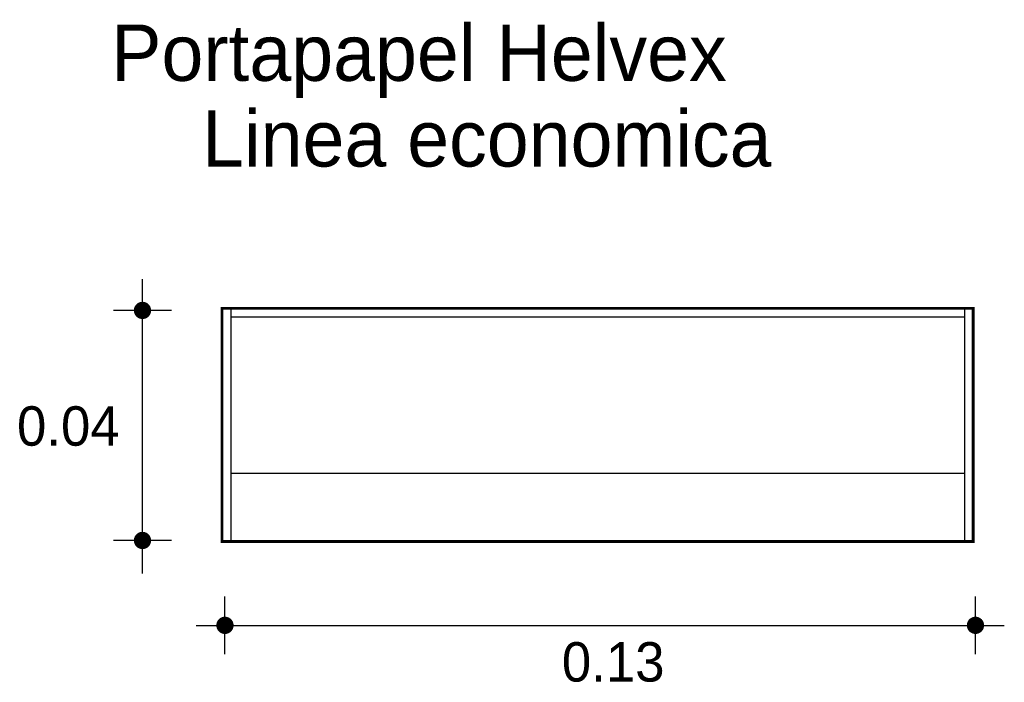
# Model space of a CAD drawing. Extents: x 9.046 to 9.218, y 4.45 to 4.566.
import ezdxf

# ---------------------------------------------------------------- set-up
doc = ezdxf.new("R2010")
doc.units = 0
doc.header["$MEASUREMENT"] = 0
for name, color, linetype in [('BORDE', 2, 'CONTINUOUS'), ('COTAS', 6, 'CONTINUOUS'), ('DIBUJO', 5, 'CONTINUOUS'), ('TEXTO', 4, 'CONTINUOUS')]:
    doc.layers.add(name, color=color, linetype=linetype)

msp = doc.modelspace()

# ---------------------------------------------------------------- linework, layer by layer
at = {"layer": 'BORDE', "const_width": 0.000512}
msp.add_lwpolyline([(9.2122, 4.51572), (9.08096, 4.51572), (9.08096, 4.475), (9.2122, 4.475)], close=True, dxfattribs=at)
at = {"layer": 'COTAS'}
for p, q in [((9.06707, 4.46939), (9.06707, 4.52084)), ((9.07211, 4.51536), (9.06203, 4.51536)), ((9.07211, 4.47517), (9.06203, 4.47517)), ((9.08147, 4.4553), (9.08147, 4.46538)), ((9.21259, 4.4553), (9.21259, 4.46538)), ((9.07644, 4.46034), (9.21762, 4.46034))]:
    msp.add_line(p, q, dxfattribs=at)
at = {"layer": 'COTAS', "const_width": 0.00151}
for points in [[(9.06707, 4.5146, 1), (9.06707, 4.51611, 1)], [(9.06707, 4.47441, 1), (9.06707, 4.47592, 1)], [(9.08072, 4.46034, 1), (9.08223, 4.46034, 1)], [(9.21183, 4.46034, 1), (9.21334, 4.46034, 1)]]:
    msp.add_lwpolyline(points, format="xyb", close=True, dxfattribs=at)
at = {"layer": 'DIBUJO'}
for p, q in [((9.08096, 4.51572), (9.08096, 4.475)), ((9.2122, 4.51572), (9.08096, 4.51572)), ((9.0825, 4.51572), (9.0825, 4.475)), ((9.21066, 4.51572), (9.21066, 4.475)), ((9.2122, 4.51572), (9.2122, 4.475)), ((9.21066, 4.51418), (9.0825, 4.51418)), ((9.21066, 4.48684), (9.0825, 4.48684)), ((9.2122, 4.475), (9.08096, 4.475))]:
    msp.add_line(p, q, dxfattribs=at)

# ---------------------------------------------------------------- texts
at = {"layer": 'COTAS'}
for s, p in [('0.04', (9.04515, 4.49172)), ('0.13', (9.14033, 4.45051))]:
    msp.add_text(s, height=0.006891, dxfattribs=at).set_placement(p)
at = {"layer": 'TEXTO'}
for s, p in [('Portapapel Helvex', (9.06161, 4.55546)), ('Linea economica', (9.07747, 4.54049))]:
    msp.add_text(s, height=0.0098395, dxfattribs=at).set_placement(p)

doc.saveas('drawing.dxf')
